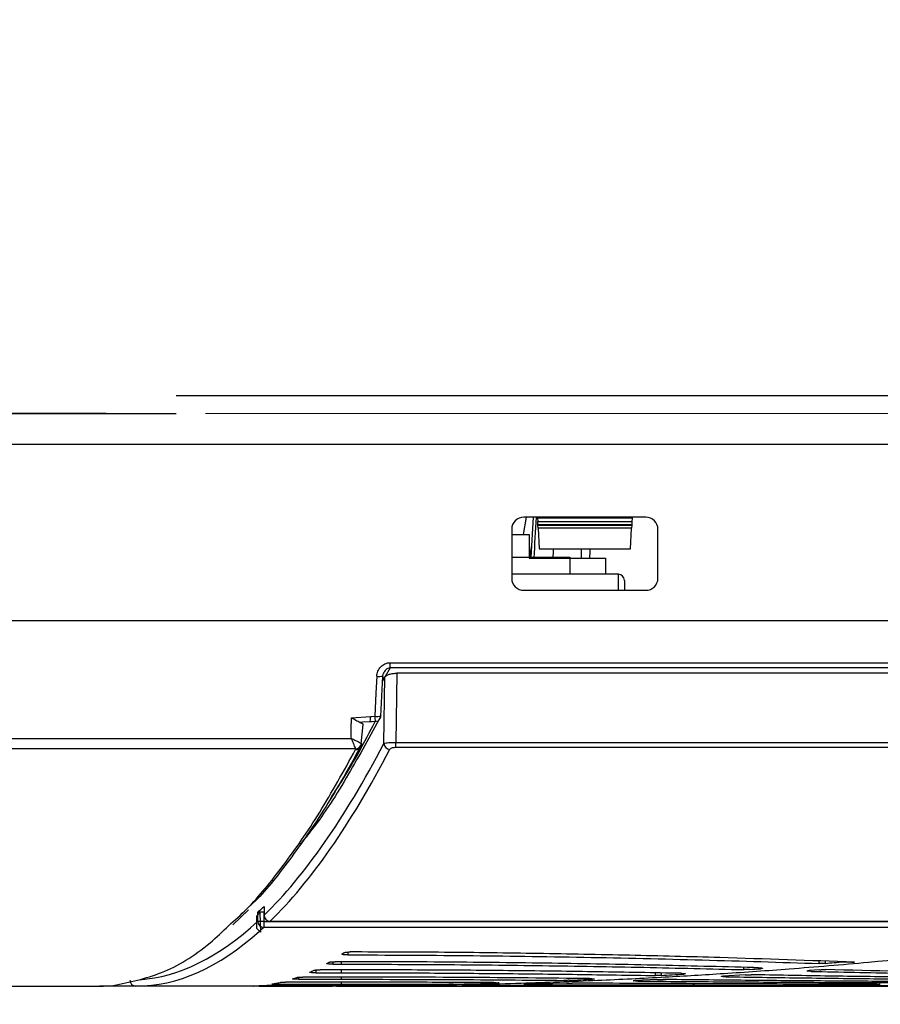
# Model space of a CAD drawing. Header units: millimetres. Extents: x 25 to 1935, y 715 to 2336.
# Tile 170 of 252: x 1386 to 1400, y 1181 to 1197. Entities that reach past the tile are written whole.
import ezdxf

# ---------------------------------------------------------------- set-up
doc = ezdxf.new("R2010")
doc.units = ezdxf.units.MM
doc.header["$LTSCALE"] = 2
doc.layers.get('0').update_dxf_attribs({"color": 2})
doc.styles.add('FS2312', font='simsun.ttf', dxfattribs={"width": 0.8})
doc.dimstyles.new('STANDARD$0', dxfattribs={"dimtxt": 3.5, "dimasz": 3, "dimexe": 1.5, "dimexo": 0.5, "dimgap": 1.5, "dimtad": 1, "dimdec": 1, "dimlfac": 5, "dimdsep": 46, "dimtxsty": 'FS2312', "dimblk1": 'OPEN', "dimblk2": 'OPEN', "dimsah": 1, "dimcen": 0, "dimclrd": 4, "dimclre": 4, "dimclrt": 4, "dimadec": 0, "dimazin": 0, "dimtfac": 1, "dimtdec": 1, "dimtmove": 1, "dimatfit": 0, "dimldrblk": 'OPEN', "dimfxl": 1, "dimtolj": 1, "dimtzin": 0, "dimlwd": 18, "dimlwe": 18, "dimarcsym": 1})

# ---------------------------------------------------------------- blocks, each defined once
blk = doc.blocks.new('_OPEN')
at = {"color": 0}
for p, q in [((-0.966, 0.259), (0, 0)), ((0, 0), (-1, 0)), ((0, 0), (-0.966, -0.259))]:
    blk.add_line(p, q, dxfattribs=at)
blk = doc.blocks.new('*D49')
at = {"color": 4, "lineweight": 18, "transparency": 16777216}
for p, q in [((1408.529, 1193.203), (1457.966, 1193.203)), ((1456.466, 1190.203), (1456.466, 1184.603)), ((1386.894, 1181.603), (1457.966, 1181.603))]:
    blk.add_line(p, q, dxfattribs=at)
at = {"layer": 'Defpoints', "color": 0, "transparency": 16777216}
for p in [(1408.029, 1193.203), (1386.394, 1181.603), (1456.466, 1181.603)]:
    blk.add_point(p, dxfattribs=at)
at = {"color": 4, "lineweight": 18, "transparency": 16777216, "xscale": 3, "yscale": 3, "zscale": 3}
for p, rotation in [((1456.466, 1193.203), 90), ((1456.466, 1181.603), 270)]:
    blk.add_blockref('_OPEN', p, dxfattribs=dict(at, rotation=rotation))
at = {"color": 4, "transparency": 16777216, "insert": (1453.216, 1187.403), "char_height": 3.5, "attachment_point": 5, "rotation": 90, "style": 'FS2312'}
blk.add_mtext('\\A1;58', dxfattribs=at)
blk = doc.blocks.new('*D50')
at = {"color": 4, "lineweight": 18, "transparency": 16777216}
for p, q in [((1439.778, 1190.603), (1439.778, 1193.603)), ((1431.928, 1187.603), (1441.278, 1187.603)), ((1439.778, 1187.603), (1439.778, 1181.603)), ((1439.778, 1187.603), (1439.778, 1181.603)), ((1386.894, 1181.603), (1441.278, 1181.603)), ((1439.778, 1167.802), (1439.778, 1181.603)), ((1439.778, 1178.603), (1439.778, 1175.603))]:
    blk.add_line(p, q, dxfattribs=at)
at = {"layer": 'Defpoints', "color": 0, "transparency": 16777216}
for p in [(1431.428, 1187.603), (1386.394, 1181.603), (1439.778, 1181.603)]:
    blk.add_point(p, dxfattribs=at)
at = {"color": 4, "lineweight": 18, "transparency": 16777216, "xscale": 3, "yscale": 3, "zscale": 3}
for p, rotation in [((1439.778, 1187.603), 270), ((1439.778, 1181.603), 90)]:
    blk.add_blockref('_OPEN', p, dxfattribs=dict(at, rotation=rotation))
at = {"color": 4, "transparency": 16777216, "insert": (1436.528, 1171.075), "char_height": 3.5, "attachment_point": 5, "rotation": 90, "style": 'FS2312'}
blk.add_mtext('\\A1;30', dxfattribs=at)
blk = doc.blocks.new('*D51')
at = {"color": 4, "lineweight": 18, "transparency": 16777216}
for p, q in [((1447.093, 1194.003), (1447.093, 1197.003)), ((1389.401, 1191.003), (1448.593, 1191.003)), ((1447.093, 1191.003), (1447.093, 1181.603)), ((1447.093, 1191.003), (1447.093, 1181.603)), ((1386.894, 1181.603), (1448.593, 1181.603)), ((1447.093, 1167.686), (1447.093, 1181.603)), ((1447.093, 1178.603), (1447.093, 1175.603))]:
    blk.add_line(p, q, dxfattribs=at)
at = {"layer": 'Defpoints', "color": 0, "transparency": 16777216}
for p in [(1388.901, 1191.003), (1386.394, 1181.603), (1447.093, 1181.603)]:
    blk.add_point(p, dxfattribs=at)
at = {"color": 4, "lineweight": 18, "transparency": 16777216, "xscale": 3, "yscale": 3, "zscale": 3}
for p, rotation in [((1447.093, 1191.003), 270), ((1447.093, 1181.603), 90)]:
    blk.add_blockref('_OPEN', p, dxfattribs=dict(at, rotation=rotation))
at = {"color": 4, "transparency": 16777216, "insert": (1443.843, 1170.99), "char_height": 3.5, "attachment_point": 5, "rotation": 90, "style": 'FS2312'}
blk.add_mtext('\\A1;47', dxfattribs=at)
blk = doc.blocks.new('*D55')
at = {"color": 4, "lineweight": 18, "transparency": 16777216}
for p, q in [((1251.428, 1191.803), (1251.428, 1210.621)), ((1421.428, 1191.803), (1421.428, 1210.621)), ((1254.428, 1209.121), (1418.428, 1209.121))]:
    blk.add_line(p, q, dxfattribs=at)
at = {"layer": 'Defpoints', "color": 0, "transparency": 16777216}
for p in [(1421.428, 1209.121), (1251.428, 1191.303), (1421.428, 1191.303)]:
    blk.add_point(p, dxfattribs=at)
at = {"color": 4, "lineweight": 18, "transparency": 16777216, "xscale": 3, "yscale": 3, "zscale": 3, "rotation": 180}
blk.add_blockref('_OPEN', (1251.428, 1209.121), dxfattribs=at)
at = {"color": 4, "lineweight": 18, "transparency": 16777216, "xscale": 3, "yscale": 3, "zscale": 3}
blk.add_blockref('_OPEN', (1421.428, 1209.121), dxfattribs=at)
at = {"color": 4, "transparency": 16777216, "insert": (1336.428, 1212.371), "char_height": 3.5, "attachment_point": 5, "style": 'FS2312'}
blk.add_mtext('\\A1;850', dxfattribs=at)

msp = doc.modelspace()

# ---------------------------------------------------------------- linework, layer by layer
at = {"color": 2, "linetype": 'Continuous', "lineweight": 30}
for p, q in [((1388.919, 1191.303), (1405.428, 1191.303)), ((1383.828, 1191.003), (1387.77, 1191.003)), ((1387.77, 1191.003), (1384.828, 1191.003)), ((1387.77, 1191.003), (1388.901, 1191.003)), ((1388.901, 1191.003), (1388.919, 1191.003)), ((1383.528, 1190.503), (1406.095, 1190.503)), ((1394.619, 1189.018), (1394.669, 1189.302)), ((1396.629, 1189.303), (1394.628, 1189.303)), ((1394.781, 1189.303), (1394.742, 1188.649)), ((1394.852, 1189.288), (1394.851, 1189.303)), ((1396.405, 1189.288), (1394.852, 1189.288)), ((1394.852, 1189.288), (1394.855, 1189.234)), ((1396.405, 1189.288), (1396.402, 1189.234)), ((1396.405, 1189.303), (1396.405, 1189.288)), ((1394.428, 1189.106), (1394.428, 1188.3)), ((1394.855, 1189.234), (1396.402, 1189.234)), ((1394.858, 1189.175), (1394.855, 1189.234)), ((1396.399, 1189.175), (1394.858, 1189.175)), ((1394.858, 1189.171), (1394.858, 1189.175)), ((1394.86, 1189.125), (1394.858, 1189.171)), ((1394.858, 1189.171), (1396.399, 1189.171)), ((1396.396, 1189.125), (1394.86, 1189.125)), ((1394.86, 1189.125), (1394.878, 1188.783)), ((1396.378, 1188.783), (1396.396, 1189.125)), ((1396.399, 1189.171), (1396.396, 1189.125)), ((1396.402, 1189.234), (1396.399, 1189.175)), ((1396.399, 1189.175), (1396.399, 1189.171)), ((1396.828, 1188.3), (1396.828, 1189.106)), ((1394.428, 1189.018), (1394.712, 1189.018)), ((1394.712, 1189.018), (1394.712, 1188.649)), ((1394.754, 1188.839), (1394.716, 1188.632)), ((1394.878, 1188.783), (1396.378, 1188.783)), ((1395.574, 1188.632), (1395.576, 1188.783)), ((1394.428, 1188.649), (1395.383, 1188.649)), ((1394.712, 1188.632), (1395.965, 1188.632)), ((1395.383, 1188.649), (1395.383, 1188.366)), ((1395.965, 1188.632), (1395.965, 1188.366)), ((1396.178, 1188.366), (1394.428, 1188.366)), ((1396.178, 1188.103), (1396.178, 1188.366)), ((1396.278, 1188.266), (1396.278, 1188.103)), ((1394.629, 1188.103), (1396.628, 1188.103)), ((1423.459, 1187.603), (1249.398, 1187.603)), ((1392.431, 1186.914), (1423.398, 1186.914)), ((1392.431, 1186.828), (1392.431, 1186.914)), ((1392.281, 1186.038), (1392.313, 1186.695)), ((1392.33, 1186.752), (1392.323, 1186.736)), ((1392.33, 1185.586), (1392.347, 1186.681)), ((1392.431, 1186.828), (1392.354, 1186.688)), ((1423.398, 1186.828), (1392.431, 1186.828)), ((1392.545, 1186.74), (1392.527, 1185.606)), ((1419.409, 1186.74), (1392.545, 1186.74)), ((1391.797, 1186.011), (1392.109, 1186.03)), ((1391.797, 1185.945), (1391.797, 1186.011)), ((1391.957, 1185.582), (1391.992, 1185.898)), ((1392.132, 1185.945), (1392.097, 1185.943)), ((1281.06, 1185.671), (1391.797, 1185.671)), ((1391.963, 1185.585), (1391.965, 1185.578)), ((1392.527, 1185.606), (1418.8, 1185.606)), ((1392.527, 1185.52), (1392.527, 1185.606)), ((1391.866, 1185.499), (1280.99, 1185.499)), ((1418.806, 1185.52), (1392.527, 1185.52)), ((1389.851, 1182.608), (1390.107, 1182.858)), ((1390.26, 1182.667), (1390.26, 1182.812)), ((1390.358, 1182.825), (1390.364, 1182.825)), ((1390.358, 1182.825), (1390.358, 1182.667)), ((1390.364, 1182.909), (1390.364, 1182.767)), ((1390.365, 1182.912), (1390.365, 1182.767)), ((1390.358, 1182.667), (1390.26, 1182.667)), ((1390.358, 1182.667), (1405.259, 1182.667)), ((1390.358, 1182.667), (1390.358, 1182.568)), ((1390.364, 1182.767), (1390.365, 1182.767)), ((1390.464, 1182.669), (1405.947, 1182.669)), ((1390.464, 1182.667), (1390.464, 1182.669)), ((1390.464, 1182.667), (1405.959, 1182.667)), ((1405.259, 1182.568), (1390.358, 1182.568)), ((1391.74, 1182.163), (1391.74, 1182.116)), ((1391.494, 1182.004), (1391.494, 1181.964)), ((1391.628, 1182.004), (1391.529, 1182.004)), ((1391.628, 1182.004), (1391.628, 1181.964)), ((1399.475, 1181.974), (1399.475, 1182.016)), ((1399.573, 1182.013), (1399.573, 1181.976)), ((1400.439, 1182.005), (1400.282, 1181.99)), ((1391.212, 1181.869), (1391.212, 1181.822)), ((1391.628, 1181.871), (1391.282, 1181.871)), ((1391.494, 1181.964), (1391.628, 1181.964)), ((1391.628, 1181.871), (1391.628, 1181.822)), ((1398.239, 1181.874), (1398.239, 1181.911)), ((1398.512, 1181.889), (1398.512, 1181.903)), ((1399.485, 1181.872), (1399.311, 1181.859)), ((1391.628, 1181.668), (1390.718, 1181.668)), ((1390.93, 1181.75), (1390.93, 1181.716)), ((1390.93, 1181.716), (1391.628, 1181.716)), ((1391.628, 1181.752), (1391, 1181.752)), ((1391.212, 1181.822), (1391.628, 1181.822)), ((1391.628, 1181.752), (1391.628, 1181.716)), ((1391.628, 1181.668), (1391.628, 1181.635)), ((1395.753, 1181.717), (1395.753, 1181.726)), ((1396.823, 1181.711), (1396.456, 1181.694)), ((1396.789, 1181.777), (1396.789, 1181.821)), ((1396.879, 1181.819), (1396.879, 1181.778)), ((1397.247, 1181.801), (1397.247, 1181.812)), ((1398.26, 1181.789), (1397.905, 1181.768)), ((1382.97, 1181.603), (1387.665, 1181.603)), ((1387.703, 1181.603), (1387.665, 1181.603)), ((1387.711, 1181.603), (1387.703, 1181.603)), ((1388.26, 1181.603), (1387.711, 1181.603)), ((1391.628, 1181.603), (1388.26, 1181.603)), ((1390.286, 1181.611), (1390.286, 1181.604)), ((1390.286, 1181.604), (1391.487, 1181.604)), ((1391.628, 1181.615), (1390.41, 1181.615)), ((1390.595, 1181.658), (1390.595, 1181.635)), ((1390.595, 1181.635), (1391.628, 1181.635)), ((1391.487, 1181.604), (1391.487, 1181.615)), ((1391.553, 1181.615), (1391.553, 1181.604)), ((1391.628, 1181.635), (1393.395, 1181.633)), ((1392.284, 1181.615), (1391.628, 1181.615)), ((1391.628, 1181.603), (1392.214, 1181.603)), ((1394.187, 1181.654), (1394.187, 1181.66)), ((1395.333, 1181.652), (1394.659, 1181.633)), ((1398.004, 1181.603), (1398.793, 1181.603)), ((1398.427, 1181.603), (1399.007, 1181.607)), ((1399.834, 1181.608), (1399.27, 1181.604)), ((1399.869, 1181.62), (1400.438, 1181.632))]:
    msp.add_line(p, q, dxfattribs=at)
at = {"color": 2, "linetype": 'Continuous'}
for p, q in [((1390.297, 1182.806), (1390.308, 1182.488)), ((1390.297, 1182.806), (1390.308, 1182.488)), ((1390.245, 1182.548), (1390.245, 1182.757)), ((1390.245, 1182.548), (1390.245, 1182.757)), ((1390.308, 1182.488), (1390.245, 1182.548)), ((1390.308, 1182.488), (1390.245, 1182.548))]:
    msp.add_line(p, q, dxfattribs=at)
at = {"color": 2, "linetype": 'Continuous', "lineweight": 30, "flags": 128}
for points in [[(1392.213, 1186.691), (1392.2, 1186.415), (1392.181, 1186.034)], [(1392.109, 1186.03), (1392.126, 1186.031), (1392.181, 1186.034)], [(1392.097, 1185.943), (1391.982, 1185.936), (1391.938, 1185.933)], [(1392.186, 1185.948), (1392.138, 1185.945), (1392.132, 1185.945)]]:
    msp.add_lwpolyline(points, dxfattribs=at)
at = {"color": 2, "linetype": 'Continuous', "flags": 128}
msp.add_lwpolyline([(1390.245, 1182.757), (1390.274, 1182.784), (1390.297, 1182.806)], dxfattribs=at)
msp.add_lwpolyline([(1390.245, 1182.757), (1390.274, 1182.784), (1390.297, 1182.806)], dxfattribs=at)
at = {"color": 2, "linetype": 'Continuous', "lineweight": 30}
for centre, radius, start, end in [((1396.178, 1188.266), 0.1, 0, 90), ((1392.254, 1186.95), 0.262, 261.1686, 283.1402), ((1392.221, 1186.294), 0.263, 261.18, 283.1201), ((1400.076, 1186.498), 7.909, 183.3652, 183.99), ((1392.181, 1186.043), 0.1, 332.694, 357.1521), ((1392.188, 1186.041), 0.0925, 268.9281, 331.9012), ((1391.859, 1185.604), 0.105, 273.7168, 349.6241), ((1391.877, 1185.577), 0.0881, 332.239, 358), ((1392.433, 1185.594), 0.103, 184.7706, 267.4444), ((1391.874, 1185.581), 0.093, 265.7682, 331.2888), ((1390.361, 1182.67), 0.102, 181.7924, 268.0831), ((1390.464, 1182.767), 0.1, 180, 270), ((1390.467, 1182.771), 0.102, 181.9242, 268.0303), ((1388.261, 1181.702), 0.0992, 179.5648, 269.5581)]:
    msp.add_arc(centre, radius, start, end, dxfattribs=at)
for centre, major_axis, ratio, start_param, end_param in [((1394.631, 1189.103), (0.185, -0.086), 0.97635, 2.013658, 3.566202), ((1394.055, 1293.817), (7.158, 186.585), 0.030915, 4.114669, 4.119014), ((1396.625, 1189.103), (0.185, 0.086), 0.97635, 5.858576, 7.41112), ((1384.534, 1045.402), (9.152, 238.618), 0.026612, 5.357222, 5.358011), ((1384.537, 1031.846), (9.255, 249.556), 0.027595, 5.392726, 5.393501), ((1394.631, 1188.302), (0.195, 0.058), 0.978065, 2.856954, 4.41557), ((1396.625, 1188.302), (0.195, -0.058), 0.978065, 5.009208, 6.567824), ((1388.158, 1255.603), (0, 72.9), 0.176327, 3.470453, 3.473487), ((1388.161, 1255.603), (0, 73.9), 0.176327, 3.311557, 3.46721), ((1388.26, 1255.603), (0, 74), 0.176089, 3.311557, 3.46721), ((1388.158, 1255.603), (0, 73.76), 0.176327, 3.303873, 3.312122), ((1388.161, 1255.603), (0, 73.9), 0.176327, 3.154113, 3.303325), ((1388.26, 1255.603), (0, 74), 0.176089, 3.141593, 3.298012), ((1388.26, 1255.603), (0, 74), 0.176089, 3.298012, 3.303325), ((1390.088, 1255.603), (0, 74), 0.176327, 3.261026, 3.263747), ((1390.088, 1255.603), (0, 74), 0.176327, 3.241996, 3.244713), ((1391.006, 1255.603), (85.338, 0), 0.867144, 4.812945, 4.816433), ((1426.177, 1255.603), (253.317, 0), 0.292124, 4.608345, 4.609072), ((1390.088, 1255.603), (0, 74), 0.176327, 3.220287, 3.22571), ((1391.006, 1255.603), (85.338, 0), 0.867144, 4.79836, 4.800463), ((1390.088, 1255.603), (0, 74), 0.176327, 3.172914, 3.182379), ((1390.088, 1255.603), (0, 74), 0.176327, 3.198615, 3.20403), ((1391.006, 1255.603), (85.338, 0), 0.867144, 4.763544, 4.768046), ((1391.006, 1255.603), (85.338, 0), 0.867144, 4.781265, 4.78559), ((1394.23, 1255.603), (6.773, 73.991), 0.17467, 3.157579, 3.158582), ((1390.088, 1255.603), (0, 74), 0.176327, 3.14926, 3.15872), ((1391.006, 1255.603), (85.338, 0), 0.867144, 4.7188, 4.728092), ((1391.006, 1255.603), (85.338, 0), 0.867144, 4.741272, 4.749673)]:
    msp.add_ellipse(centre, major_axis=major_axis, ratio=ratio, start_param=start_param, end_param=end_param, dxfattribs=at)
for points, knots in [([(1392.213, 1186.691), (1392.215, 1186.72), (1392.222, 1186.748), (1392.244, 1186.8), (1392.26, 1186.825), (1392.299, 1186.866), (1392.322, 1186.883), (1392.374, 1186.907), (1392.403, 1186.914), (1392.431, 1186.914)], [0, 0, 0, 0, 0.25, 0.25, 0.5, 0.5, 0.75, 0.75, 1, 1, 1, 1]), ([(1392.314, 1186.695), (1392.315, 1186.711), (1392.316, 1186.732), (1392.328, 1186.748), (1392.33, 1186.751)], [0, 0, 0, 0, 0.79991, 1, 1, 1, 1]), ([(1392.431, 1186.828), (1392.42, 1186.826), (1392.395, 1186.822), (1392.363, 1186.8), (1392.341, 1186.776), (1392.333, 1186.757), (1392.33, 1186.752)], [0, 0, 0, 0, 0.25916, 0.537191, 0.852412, 1, 1, 1, 1]), ([(1392.347, 1186.681), (1392.353, 1186.689), (1392.367, 1186.706), (1392.416, 1186.725), (1392.479, 1186.738), (1392.524, 1186.74), (1392.545, 1186.74)], [0, 0, 0, 0, 0.267124, 0.53482, 0.785831, 1, 1, 1, 1]), ([(1392.279, 1186.039), (1392.104, 1185.715), (1391.732, 1185.028), (1391.288, 1184.334), (1391.019, 1184.01), (1390.952, 1183.928)], [0, 0, 0, 0, 0.40217, 0.850251, 1, 1, 1, 1]), ([(1392.109, 1186.03), (1392.109, 1186.01), (1392.107, 1185.991), (1392.103, 1185.961), (1392.1, 1185.949), (1392.097, 1185.943)], [0, 0, 0, 0, 0.5, 0.5, 1, 1, 1, 1]), ([(1391.459, 1184.692), (1391.525, 1184.791), (1391.77, 1185.155), (1392.011, 1185.613), (1392.186, 1185.948)], [0, 0, 0, 0, 0.269878, 1, 1, 1, 1]), ([(1391.797, 1185.671), (1391.796, 1185.686), (1391.794, 1185.717), (1391.793, 1185.762), (1391.793, 1185.816), (1391.795, 1185.877), (1391.796, 1185.922), (1391.797, 1185.945)], [0, 0, 0, 0, 0.166725, 0.333362, 0.500087, 0.750043, 1, 1, 1, 1]), ([(1391.938, 1185.933), (1391.918, 1185.939), (1391.895, 1185.951), (1391.848, 1185.979), (1391.822, 1185.995), (1391.797, 1186.011)], [0, 0, 0, 0, 0.5, 0.5, 1, 1, 1, 1]), ([(1391.938, 1185.933), (1391.943, 1185.932), (1391.962, 1185.925), (1391.984, 1185.914), (1391.988, 1185.902), (1391.99, 1185.898)], [0, 0, 0, 0, 0.170144, 0.6736, 1, 1, 1, 1]), ([(1391.965, 1185.574), (1391.965, 1185.574), (1391.77, 1185.207), (1391.377, 1184.52), (1390.781, 1183.662), (1390.366, 1183.133), (1390.149, 1182.935), (1390.134, 1182.921)], [0, 0, 0, 0, 0.000001, 0.325194, 0.650387, 0.975579, 1, 1, 1, 1]), ([(1391.797, 1185.671), (1391.816, 1185.662), (1391.835, 1185.653), (1391.87, 1185.636), (1391.887, 1185.628), (1391.917, 1185.612), (1391.93, 1185.605), (1391.95, 1185.593), (1391.958, 1185.588), (1391.963, 1185.585)], [0, 0, 0, 0, 0.25, 0.25, 0.5, 0.5, 0.75, 0.75, 1, 1, 1, 1]), ([(1391.866, 1185.499), (1391.862, 1185.512), (1391.853, 1185.536), (1391.835, 1185.582), (1391.828, 1185.599), (1391.813, 1185.634), (1391.805, 1185.653), (1391.797, 1185.671)], [0, 0, 0, 0, 0.5, 0.5, 0.75, 0.75, 1, 1, 1, 1]), ([(1391.955, 1185.537), (1391.962, 1185.549), (1391.969, 1185.563), (1391.967, 1185.577), (1391.967, 1185.579)], [0, 0, 0, 0, 0.914398, 1, 1, 1, 1]), ([(1392.33, 1185.586), (1392.331, 1185.587), (1392.338, 1185.591), (1392.362, 1185.597), (1392.407, 1185.602), (1392.464, 1185.606), (1392.506, 1185.606), (1392.527, 1185.606)], [0, 0, 0, 0, 0.090621, 0.329777, 0.554779, 0.775677, 1, 1, 1, 1]), ([(1389.783, 1182.598), (1389.882, 1182.686), (1390.184, 1182.952), (1390.682, 1183.569), (1391.279, 1184.427), (1391.671, 1185.134), (1391.867, 1185.488)], [0, 0, 0, 0, 0.140983, 0.427522, 0.713458, 1, 1, 1, 1]), ([(1392.527, 1185.52), (1392.517, 1185.52), (1392.495, 1185.519), (1392.467, 1185.514), (1392.444, 1185.506), (1392.432, 1185.498), (1392.429, 1185.492), (1392.428, 1185.491)], [0, 0, 0, 0, 0.217863, 0.435472, 0.661623, 0.906479, 1, 1, 1, 1]), ([(1390.26, 1182.812), (1390.263, 1182.813), (1390.269, 1182.817), (1390.291, 1182.821), (1390.322, 1182.825), (1390.346, 1182.825), (1390.358, 1182.825)], [0, 0, 0, 0, 0.2449519, 0.4899788, 0.732979, 1, 1, 1, 1]), ([(1390.365, 1182.909), (1390.365, 1182.91), (1390.364, 1182.911), (1390.365, 1182.912), (1390.365, 1182.912)], [0, 0, 0, 0, 0.597611, 1, 1, 1, 1]), ([(1387.89, 1181.614), (1388.154, 1181.668), (1388.684, 1181.777), (1389.316, 1182.151), (1389.681, 1182.501), (1389.783, 1182.598)], [0, 0, 0, 0, 0.418043, 0.837592, 1, 1, 1, 1]), ([(1405.075, 1182.542), (1404.336, 1182.443), (1402.792, 1182.235), (1401.245, 1182.083), (1400.439, 1182.005)], [0, 0, 0, 0, 0.479075, 1, 1, 1, 1]), ([(1391.677, 1182.154), (1391.681, 1182.155), (1391.687, 1182.158), (1391.709, 1182.161), (1391.738, 1182.163), (1391.762, 1182.164), (1391.775, 1182.164), (1391.777, 1182.164)], [0, 0, 0, 0, 0.242383, 0.484807, 0.726109, 0.965629, 1, 1, 1, 1]), ([(1400.052, 1181.997), (1399.32, 1182.023), (1398.107, 1182.066), (1396.363, 1182.111), (1394.854, 1182.14), (1393.323, 1182.16), (1392.293, 1182.163), (1391.777, 1182.164)], [0, 0, 0, 0, 0.273852, 0.453652, 0.634131, 0.816708, 1, 1, 1, 1]), ([(1391.431, 1181.996), (1391.434, 1181.997), (1391.44, 1181.999), (1391.462, 1182.002), (1391.491, 1182.004), (1391.515, 1182.004), (1391.528, 1182.004), (1391.529, 1182.004)], [0, 0, 0, 0, 0.242889, 0.485808, 0.72793, 0.968775, 1, 1, 1, 1]), ([(1398.476, 1181.905), (1398.449, 1181.905), (1397.882, 1181.921), (1396.759, 1181.949), (1395.079, 1181.98), (1393.364, 1182), (1392.208, 1182.003), (1391.628, 1182.004)], [0, 0, 0, 0, 0.012242, 0.255876, 0.500791, 0.749708, 1, 1, 1, 1]), ([(1400.281, 1181.99), (1399.848, 1181.953), (1399.058, 1181.885), (1397.947, 1181.807), (1396.899, 1181.744), (1395.789, 1181.69), (1394.533, 1181.643), (1393.129, 1181.609), (1392.145, 1181.605), (1391.628, 1181.603)], [0, 0, 0, 0, 0.150421, 0.274281, 0.385568, 0.513783, 0.658927, 0.820999, 1, 1, 1, 1]), ([(1391.74, 1182.116), (1391.729, 1182.116), (1391.707, 1182.116), (1391.677, 1182.118), (1391.654, 1182.121), (1391.641, 1182.125), (1391.64, 1182.128), (1391.642, 1182.129), (1391.642, 1182.13)], [0, 0, 0, 0, 0.1920252, 0.3840296, 0.5766345, 0.7705152, 0.9656153, 1, 1, 1, 1]), ([(1391.74, 1182.116), (1392.386, 1182.114), (1393.682, 1182.109), (1395.626, 1182.08), (1397.569, 1182.036), (1398.838, 1181.995), (1399.475, 1181.974)], [0, 0, 0, 0, 0.245931, 0.493435, 0.745871, 1, 1, 1, 1]), ([(1391.212, 1181.822), (1391.201, 1181.822), (1391.178, 1181.823), (1391.148, 1181.824), (1391.125, 1181.826), (1391.112, 1181.828), (1391.111, 1181.83), (1391.113, 1181.831), (1391.113, 1181.832)], [0, 0, 0, 0, 0.192513, 0.385016, 0.577775, 0.77108, 0.964912, 1, 1, 1, 1]), ([(1391.184, 1181.864), (1391.187, 1181.865), (1391.193, 1181.867), (1391.215, 1181.869), (1391.244, 1181.871), (1391.268, 1181.871), (1391.281, 1181.871), (1391.282, 1181.871)], [0, 0, 0, 0, 0.242453, 0.484925, 0.72687, 0.967965, 1, 1, 1, 1]), ([(1391.494, 1181.964), (1391.483, 1181.964), (1391.46, 1181.964), (1391.43, 1181.966), (1391.408, 1181.968), (1391.395, 1181.971), (1391.393, 1181.974), (1391.395, 1181.975), (1391.395, 1181.975)], [0, 0, 0, 0, 0.192031, 0.384048, 0.576483, 0.769813, 0.964003, 1, 1, 1, 1]), ([(1391.628, 1181.964), (1392.18, 1181.962), (1393.285, 1181.96), (1394.945, 1181.942), (1396.605, 1181.914), (1397.693, 1181.887), (1398.239, 1181.874)], [0, 0, 0, 0, 0.24669, 0.494668, 0.74665, 1, 1, 1, 1]), ([(1397.207, 1181.814), (1396.755, 1181.822), (1395.848, 1181.839), (1394.459, 1181.857), (1393.051, 1181.869), (1392.103, 1181.87), (1391.628, 1181.871)], [0, 0, 0, 0, 0.247448, 0.495894, 0.747422, 1, 1, 1, 1]), ([(1398.333, 1181.876), (1398.324, 1181.875), (1398.306, 1181.874), (1398.272, 1181.874), (1398.25, 1181.874), (1398.239, 1181.874)], [0, 0, 0, 0, 0.335185, 0.670397, 1, 1, 1, 1]), ([(1398.476, 1181.905), (1398.486, 1181.904), (1398.507, 1181.904), (1398.531, 1181.901), (1398.545, 1181.898), (1398.548, 1181.895), (1398.54, 1181.892), (1398.526, 1181.89), (1398.515, 1181.89), (1398.512, 1181.889)], [0, 0, 0, 0, 0.157727, 0.315437, 0.473587, 0.632319, 0.79136, 0.950304, 1, 1, 1, 1]), ([(1399.344, 1181.846), (1399.333, 1181.846), (1399.313, 1181.847), (1399.29, 1181.849), (1399.277, 1181.851), (1399.276, 1181.854), (1399.285, 1181.857), (1399.3, 1181.858), (1399.31, 1181.859), (1399.311, 1181.859)], [0, 0, 0, 0, 0.161236, 0.322458, 0.484015, 0.646038, 0.80833, 0.970568, 1, 1, 1, 1]), ([(1399.344, 1181.846), (1399.818, 1181.835), (1400.77, 1181.815), (1402.28, 1181.79), (1403.279, 1181.779), (1403.839, 1181.773)], [0, 0, 0, 0, 0.304429, 0.610196, 1, 1, 1, 1]), ([(1399.573, 1181.976), (1399.563, 1181.976), (1399.545, 1181.974), (1399.51, 1181.974), (1399.487, 1181.974), (1399.475, 1181.974)], [0, 0, 0, 0, 0.323565, 0.647166, 1, 1, 1, 1]), ([(1399.485, 1181.872), (1399.494, 1181.872), (1399.513, 1181.874), (1399.546, 1181.874), (1399.571, 1181.874), (1399.583, 1181.874), (1399.584, 1181.874)], [0, 0, 0, 0, 0.31782, 0.635666, 0.952956, 1, 1, 1, 1]), ([(1404.103, 1181.792), (1403.383, 1181.801), (1401.936, 1181.819), (1400.371, 1181.855), (1399.584, 1181.874)], [0, 0, 0, 0, 0.497114, 1, 1, 1, 1]), ([(1390.62, 1181.664), (1390.623, 1181.665), (1390.629, 1181.665), (1390.651, 1181.667), (1390.68, 1181.667), (1390.704, 1181.668), (1390.717, 1181.668), (1390.718, 1181.668)], [0, 0, 0, 0, 0.241791, 0.483587, 0.725261, 0.966731, 1, 1, 1, 1]), ([(1390.93, 1181.716), (1390.918, 1181.716), (1390.896, 1181.716), (1390.866, 1181.717), (1390.843, 1181.719), (1390.83, 1181.721), (1390.829, 1181.722), (1390.831, 1181.723), (1390.831, 1181.723)], [0, 0, 0, 0, 0.192876, 0.385746, 0.578749, 0.772035, 0.965596, 1, 1, 1, 1]), ([(1390.902, 1181.747), (1390.905, 1181.747), (1390.911, 1181.749), (1390.933, 1181.75), (1390.962, 1181.752), (1390.986, 1181.752), (1390.999, 1181.752), (1391, 1181.752)], [0, 0, 0, 0, 0.242064, 0.484139, 0.725926, 0.967241, 1, 1, 1, 1]), ([(1391.628, 1181.822), (1392.059, 1181.822), (1392.921, 1181.821), (1394.215, 1181.811), (1395.509, 1181.797), (1396.362, 1181.783), (1396.789, 1181.777)], [0, 0, 0, 0, 0.247696, 0.496296, 0.747677, 1, 1, 1, 1]), ([(1395.707, 1181.727), (1395.036, 1181.734), (1393.687, 1181.748), (1392.317, 1181.751), (1391.628, 1181.752)], [0, 0, 0, 0, 0.49748, 1, 1, 1, 1]), ([(1391.628, 1181.716), (1392.239, 1181.715), (1393.466, 1181.714), (1394.677, 1181.703), (1395.285, 1181.698)], [0, 0, 0, 0, 0.497856, 1, 1, 1, 1]), ([(1394.135, 1181.661), (1393.719, 1181.663), (1392.887, 1181.667), (1392.048, 1181.667), (1391.628, 1181.668)], [0, 0, 0, 0, 0.498892, 1, 1, 1, 1]), ([(1395.369, 1181.699), (1395.36, 1181.699), (1395.342, 1181.698), (1395.311, 1181.698), (1395.293, 1181.698), (1395.285, 1181.698)], [0, 0, 0, 0, 0.374693, 0.749396, 1, 1, 1, 1]), ([(1395.707, 1181.727), (1395.718, 1181.727), (1395.74, 1181.726), (1395.766, 1181.725), (1395.783, 1181.723), (1395.789, 1181.722), (1395.784, 1181.72), (1395.771, 1181.718), (1395.758, 1181.717), (1395.753, 1181.717)], [0, 0, 0, 0, 0.151203, 0.3024, 0.453758, 0.605357, 0.757111, 0.90887, 1, 1, 1, 1]), ([(1396.422, 1181.691), (1396.422, 1181.691), (1396.42, 1181.691), (1396.428, 1181.692), (1396.441, 1181.694), (1396.453, 1181.694), (1396.456, 1181.694)], [0, 0, 0, 0, 0.0292836, 0.4234633, 0.8176887, 1, 1, 1, 1]), ([(1396.498, 1181.686), (1396.487, 1181.687), (1396.466, 1181.687), (1396.44, 1181.688), (1396.431, 1181.689), (1396.427, 1181.689)], [0, 0, 0, 0, 0.333267, 0.666525, 1, 1, 1, 1]), ([(1396.498, 1181.686), (1396.909, 1181.683), (1397.734, 1181.676), (1398.946, 1181.668), (1400.14, 1181.662), (1400.908, 1181.659), (1401.293, 1181.658)], [0, 0, 0, 0, 0.247364, 0.495759, 0.747337, 1, 1, 1, 1]), ([(1396.879, 1181.778), (1396.87, 1181.778), (1396.851, 1181.777), (1396.819, 1181.776), (1396.799, 1181.776), (1396.789, 1181.777)], [0, 0, 0, 0, 0.35204, 0.704099, 1, 1, 1, 1]), ([(1396.823, 1181.711), (1396.832, 1181.711), (1396.851, 1181.712), (1396.884, 1181.712), (1396.905, 1181.712), (1396.915, 1181.712)], [0, 0, 0, 0, 0.345654, 0.691318, 1, 1, 1, 1]), ([(1401.712, 1181.675), (1401.642, 1181.675), (1401.216, 1181.677), (1400.414, 1181.681), (1399.282, 1181.689), (1398.116, 1181.699), (1397.315, 1181.708), (1396.915, 1181.712)], [0, 0, 0, 0, 0.046069, 0.282376, 0.519535, 0.759322, 1, 1, 1, 1]), ([(1397.207, 1181.814), (1397.217, 1181.813), (1397.239, 1181.813), (1397.263, 1181.811), (1397.279, 1181.809), (1397.283, 1181.806), (1397.276, 1181.804), (1397.262, 1181.802), (1397.251, 1181.801), (1397.247, 1181.801)], [0, 0, 0, 0, 0.154893, 0.309775, 0.46495, 0.620534, 0.776356, 0.932144, 1, 1, 1, 1]), ([(1397.871, 1181.763), (1397.871, 1181.763), (1397.869, 1181.764), (1397.878, 1181.765), (1397.891, 1181.767), (1397.902, 1181.767), (1397.905, 1181.768)], [0, 0, 0, 0, 0.088208, 0.48292, 0.877622, 1, 1, 1, 1]), ([(1397.941, 1181.757), (1397.931, 1181.757), (1397.91, 1181.758), (1397.886, 1181.759), (1397.878, 1181.76), (1397.874, 1181.761)], [0, 0, 0, 0, 0.333203, 0.666391, 1, 1, 1, 1]), ([(1397.941, 1181.757), (1398.34, 1181.751), (1399.139, 1181.739), (1400.31, 1181.726), (1401.46, 1181.715), (1402.201, 1181.71), (1402.571, 1181.708)], [0, 0, 0, 0, 0.248251, 0.496503, 0.748251, 1, 1, 1, 1]), ([(1398.26, 1181.789), (1398.269, 1181.789), (1398.287, 1181.79), (1398.322, 1181.791), (1398.344, 1181.791), (1398.356, 1181.79)], [0, 0, 0, 0, 0.329276, 0.658571, 1, 1, 1, 1]), ([(1402.992, 1181.731), (1402.626, 1181.734), (1401.895, 1181.74), (1400.749, 1181.753), (1399.572, 1181.768), (1398.761, 1181.783), (1398.356, 1181.79)], [0, 0, 0, 0, 0.248328, 0.496655, 0.748328, 1, 1, 1, 1]), ([(1390.286, 1181.604), (1390.275, 1181.604), (1390.252, 1181.604), (1390.222, 1181.604), (1390.2, 1181.604), (1390.187, 1181.604), (1390.185, 1181.605), (1390.187, 1181.605), (1390.188, 1181.605)], [0, 0, 0, 0, 0.193263, 0.386526, 0.57979, 0.773058, 0.96633, 1, 1, 1, 1]), ([(1390.311, 1181.613), (1390.314, 1181.614), (1390.32, 1181.614), (1390.342, 1181.614), (1390.371, 1181.615), (1390.395, 1181.615), (1390.408, 1181.615), (1390.41, 1181.615)], [0, 0, 0, 0, 0.241623, 0.483246, 0.724849, 0.966414, 1, 1, 1, 1]), ([(1390.595, 1181.635), (1390.583, 1181.635), (1390.561, 1181.635), (1390.531, 1181.636), (1390.508, 1181.637), (1390.495, 1181.638), (1390.494, 1181.638), (1390.496, 1181.639), (1390.496, 1181.639)], [0, 0, 0, 0, 0.193154, 0.386306, 0.579496, 0.772767, 0.966121, 1, 1, 1, 1]), ([(1391.553, 1181.604), (1391.544, 1181.604), (1391.525, 1181.604), (1391.501, 1181.604), (1391.489, 1181.604), (1391.487, 1181.604)], [0, 0, 0, 0, 0.472137, 0.944274, 1, 1, 1, 1]), ([(1392.214, 1181.603), (1392.824, 1181.603), (1394.031, 1181.603), (1395.785, 1181.603), (1397.101, 1181.603), (1397.82, 1181.603), (1398.004, 1181.603)], [0, 0, 0, 0, 0.306284, 0.60703, 0.899625, 1, 1, 1, 1]), ([(1392.284, 1181.615), (1392.295, 1181.615), (1392.318, 1181.615), (1392.347, 1181.614), (1392.369, 1181.614), (1392.381, 1181.613), (1392.381, 1181.613), (1392.37, 1181.612), (1392.354, 1181.612), (1392.346, 1181.612)], [0, 0, 0, 0, 0.141209, 0.282418, 0.423638, 0.56488, 0.706139, 0.847403, 1, 1, 1, 1]), ([(1393.47, 1181.633), (1393.461, 1181.633), (1393.443, 1181.633), (1393.415, 1181.633), (1393.4, 1181.633), (1393.395, 1181.633)], [0, 0, 0, 0, 0.4147632, 0.8295301, 1, 1, 1, 1]), ([(1393.613, 1181.613), (1393.622, 1181.613), (1393.641, 1181.613), (1393.669, 1181.613), (1393.685, 1181.613), (1393.69, 1181.613)], [0, 0, 0, 0, 0.403774, 0.807549, 1, 1, 1, 1]), ([(1393.627, 1181.604), (1393.769, 1181.604), (1394.283, 1181.604), (1395.163, 1181.603), (1396.262, 1181.603), (1397.151, 1181.603), (1397.835, 1181.603), (1398.159, 1181.603), (1398.321, 1181.603)], [0, 0, 0, 0, 0.087477, 0.31669, 0.549269, 0.782999, 0.891441, 1, 1, 1, 1]), ([(1398.985, 1181.609), (1398.848, 1181.609), (1398.575, 1181.609), (1397.947, 1181.609), (1397.089, 1181.61), (1395.983, 1181.611), (1394.849, 1181.612), (1394.077, 1181.613), (1393.69, 1181.613)], [0, 0, 0, 0, 0.08159, 0.163236, 0.370047, 0.577787, 0.788403, 1, 1, 1, 1]), ([(1394.135, 1181.661), (1394.146, 1181.661), (1394.168, 1181.66), (1394.195, 1181.66), (1394.214, 1181.658), (1394.223, 1181.657), (1394.22, 1181.656), (1394.207, 1181.655), (1394.193, 1181.654), (1394.187, 1181.654)], [0, 0, 0, 0, 0.146895, 0.293787, 0.440747, 0.587818, 0.734967, 0.88213, 1, 1, 1, 1]), ([(1394.707, 1181.629), (1394.696, 1181.629), (1394.675, 1181.629), (1394.648, 1181.629), (1394.63, 1181.63), (1394.623, 1181.631), (1394.627, 1181.632), (1394.64, 1181.633), (1394.653, 1181.633), (1394.659, 1181.633)], [0, 0, 0, 0, 0.149489, 0.298976, 0.448491, 0.598054, 0.747659, 0.89728, 1, 1, 1, 1]), ([(1394.707, 1181.629), (1395.126, 1181.627), (1395.967, 1181.625), (1397.208, 1181.622), (1398.433, 1181.62), (1399.277, 1181.619), (1399.713, 1181.619), (1399.758, 1181.619)], [0, 0, 0, 0, 0.2397701, 0.4807643, 0.725567, 0.9716728, 1, 1, 1, 1]), ([(1395.333, 1181.652), (1395.342, 1181.652), (1395.361, 1181.653), (1395.392, 1181.653), (1395.411, 1181.653), (1395.419, 1181.653)], [0, 0, 0, 0, 0.367867, 0.73574, 1, 1, 1, 1]), ([(1400.419, 1181.635), (1400.168, 1181.635), (1399.664, 1181.636), (1398.87, 1181.638), (1398.045, 1181.641), (1397.185, 1181.644), (1396.31, 1181.648), (1395.716, 1181.651), (1395.419, 1181.653)], [0, 0, 0, 0, 0.159005, 0.318331, 0.487766, 0.657589, 0.828595, 1, 1, 1, 1]), ([(1398.427, 1181.603), (1398.418, 1181.603), (1398.4, 1181.603), (1398.366, 1181.603), (1398.339, 1181.603), (1398.325, 1181.603), (1398.321, 1181.603)], [0, 0, 0, 0, 0.296103, 0.592206, 0.888308, 1, 1, 1, 1]), ([(1398.793, 1181.603), (1399.206, 1181.603), (1400.031, 1181.603), (1401.189, 1181.603), (1401.898, 1181.603), (1402.251, 1181.603)], [0, 0, 0, 0, 0.334445, 0.667607, 1, 1, 1, 1]), ([(1398.985, 1181.609), (1398.994, 1181.609), (1399.014, 1181.609), (1399.033, 1181.609), (1399.042, 1181.608), (1399.041, 1181.608), (1399.041, 1181.608)], [0, 0, 0, 0, 0.299275, 0.598551, 0.897832, 1, 1, 1, 1]), ([(1399.039, 1181.608), (1399.036, 1181.608), (1399.029, 1181.608), (1399.014, 1181.608), (1399.007, 1181.607)], [0, 0, 0, 0, 0.531494, 1, 1, 1, 1]), ([(1399.236, 1181.603), (1399.237, 1181.603), (1399.237, 1181.603), (1399.25, 1181.604), (1399.264, 1181.604), (1399.27, 1181.604)], [0, 0, 0, 0, 0.314774, 0.708309, 1, 1, 1, 1]), ([(1399.288, 1181.603), (1399.279, 1181.603), (1399.26, 1181.603), (1399.241, 1181.603), (1399.238, 1181.603), (1399.236, 1181.603)], [0, 0, 0, 0, 0.333333, 0.666666, 1, 1, 1, 1]), ([(1399.288, 1181.603), (1399.819, 1181.603), (1400.889, 1181.603), (1402.406, 1181.603), (1403.785, 1181.603), (1405.01, 1181.603), (1405.645, 1181.603), (1405.966, 1181.603)], [0, 0, 0, 0, 0.191901, 0.386314, 0.602612, 0.799938, 1, 1, 1, 1]), ([(1399.869, 1181.62), (1399.859, 1181.619), (1399.841, 1181.619), (1399.807, 1181.619), (1399.779, 1181.619), (1399.763, 1181.619), (1399.758, 1181.619)], [0, 0, 0, 0, 0.285052, 0.570105, 0.855135, 1, 1, 1, 1]), ([(1399.834, 1181.608), (1399.844, 1181.608), (1399.862, 1181.608), (1399.896, 1181.608), (1399.926, 1181.608), (1399.942, 1181.608), (1399.949, 1181.608)], [0, 0, 0, 0, 0.276196, 0.552392, 0.828581, 1, 1, 1, 1]), ([(1406.633, 1181.608), (1406.314, 1181.608), (1405.674, 1181.608), (1404.466, 1181.608), (1403.099, 1181.608), (1401.583, 1181.608), (1400.496, 1181.608), (1399.949, 1181.608)], [0, 0, 0, 0, 0.194725, 0.3918, 0.603553, 0.800559, 1, 1, 1, 1]), ([(1400.419, 1181.635), (1400.429, 1181.634), (1400.448, 1181.634), (1400.465, 1181.634), (1400.474, 1181.634), (1400.472, 1181.633), (1400.472, 1181.633)], [0, 0, 0, 0, 0.310386, 0.620771, 0.931192, 1, 1, 1, 1]), ([(1400.469, 1181.633), (1400.465, 1181.633), (1400.459, 1181.632), (1400.444, 1181.632), (1400.438, 1181.632)], [0, 0, 0, 0, 0.567434, 1, 1, 1, 1])]:
    msp.add_open_spline(points, degree=3, knots=knots, dxfattribs=at)
for points in [[(1391.867, 1185.488), (1391.869, 1185.492), (1391.868, 1185.495), (1391.866, 1185.499)], [(1387.678, 1181.603), (1387.749, 1181.603), (1387.819, 1181.607), (1387.89, 1181.614)]]:
    msp.add_open_spline(points, degree=3, dxfattribs=at)

# ---------------------------------------------------------------- dimensions: what is measured, and where the dimension line sits
dim = msp.add_linear_dim(base=(1421.428, 1209.121), p1=(1251.428, 1191.303), p2=(1421.428, 1191.303), dimstyle='STANDARD$0')
dim.commit()
dim.dimension.update_dxf_attribs({"geometry": '*D55', "text_midpoint": (1336.428, 1212.371)})
for base, p1, picture, middle in [((1447.093, 1181.603), (1388.901, 1191.003), '*D51', (1446.813, 1170.99)), ((1439.778, 1181.603), (1431.428, 1187.603), '*D50', (1437.074, 1171.075))]:
    dim = msp.add_linear_dim(base=base, p1=p1, p2=(1386.394, 1181.603), angle=90, dimstyle='STANDARD$0')
    dim.commit()
    dim.dimension.update_dxf_attribs({"geometry": picture, "text_midpoint": middle, "dimtype": 160})
dim = msp.add_linear_dim(base=(1456.466, 1181.603), p1=(1408.029, 1193.203), p2=(1386.394, 1181.603), angle=90, dimstyle='STANDARD$0')
dim.commit()
dim.dimension.update_dxf_attribs({"geometry": '*D49', "text_midpoint": (1453.216, 1187.403)})

doc.saveas('drawing.dxf')
